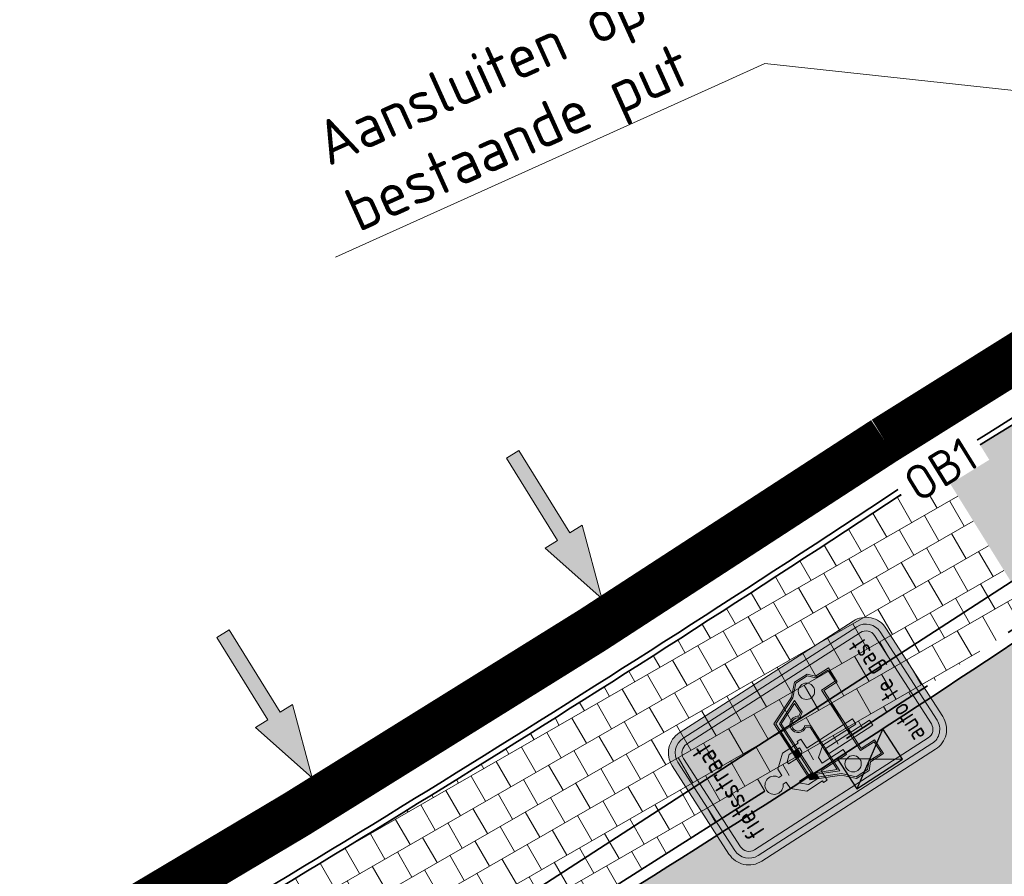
# Model space of a CAD drawing. Header units: metres. Extents: x 195696 to 514079, y 327475 to 328989.
# Tile 215 of 256: x 196147.96 to 196158.13, y 327743.54 to 327752.39. Entities that reach past the tile are written whole.
import ezdxf
from ezdxf import colors
from ezdxf.entities.mleader import LeaderData, LeaderLine
from ezdxf.enums import TextEntityAlignment as Align
from ezdxf.math import Vec2, Vec3

# ---------------------------------------------------------------- set-up
doc = ezdxf.new("R2010")
doc.units = ezdxf.units.M
doc.linetypes.add('CENTER2', pattern=[1.125, 0.75, -0.125, 0.125, -0.125])
doc.linetypes.add('VH-RIJWIELPADBAND', pattern=[20, 8, -2, 2, -2, 0, -2, 2, -2])
for name, color, linetype, lineweight in [('N-WE-KG-WERKGRENS-200-G', 14, 'CENTER2', 35), ('N-WE-RI-HWA_KOLK_STRAATKOLK-S-250', 150, 'Continuous', 25), ('N-WE-RI-T18', 7, 'Continuous', 18), ('N-WE-VH-GESLOTENVERHARDING-A-200', 252, 'Continuous', 18), ('N-WE-VH-KANTOPSLUITING_OPSLUITBAND-T18', 7, 'Continuous', 18), ('N-WE-VH-KANTOPSLUITING_OPSLUITBAND_60X200-G', 5, 'Continuous', 35), ('N-WE-VH-KANTOPSLUITING_RIJWIELPADBAND_40 120_250-G', 1, 'VH-RIJWIELPADBAND', 35), ('N-WE-VH-KANTOPSLUITING_VOORKANTBAND-G', 2, 'Continuous', 35), ('N-WE-VH-OPENVERHARDING_BETONSTRAATSTEEN_ROOD-A', 13, 'Continuous', 18), ('N-WE-VH-TEGEL-A', 252, 'Continuous', 18), ('N-WE-VW-VERKEERSTEKEN_BORD_L-S_VAR 1 en 2', 7, 'Continuous', 25), ('V-WE-RI-GWA_RIOOLLEIDING_BETON_300-G', 30, 'RI-GWA-V', 35), ('X-XX-AL-AANPIJLING_INRIT-S', 6, 'Continuous', 5)]:
    doc.layers.add(name, color=color, linetype=linetype, lineweight=lineweight)
doc.styles.add('NLCS-ISO-M200-T18', font='NLCS-ISO.ttf', dxfattribs={"height": 0.36})
doc.styles.add('NLCS-ISO-M250-T18', font='NLCS-ISO.ttf', dxfattribs={"height": 0.45})
doc.styles.add('NLCS-RVV-M200-T25', font='NLCS-RVV.ttf')
doc.linetypes.add('RI-GWA-V', pattern='A,3,[24,NLCS.SHX,S=1,R=0,X=0,Y=0],3,-3', length=9)
pattern_1 = [(87.99999999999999, (0, 0), (-0.3997563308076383, 0.01395979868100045), []), (148, (0, 0), (-0.2119677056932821, -0.3392192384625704), [])]

# ---------------------------------------------------------------- blocks, each defined once
blk = doc.blocks.new('INRIT')
at = {"layer": 'X-XX-AL-AANPIJLING_INRIT-S'}
blk.add_hatch(color=254, dxfattribs=at).paths.add_polyline_path([(-1.75, 0.07499999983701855), (-1.750000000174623, -0.07499999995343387), (-0.75, -0.07500000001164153), (-0.75, -0.2250000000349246), (0, 0), (-0.75, 0.2250000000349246), (-0.75, 0.07500000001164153)])
at = {"layer": 'X-XX-AL-AANPIJLING_INRIT-S', "flags": 128}
blk.add_lwpolyline([(-1.75, 0.07499999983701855), (-1.750000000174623, -0.07499999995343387), (-0.75, -0.07500000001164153), (-0.75, -0.2250000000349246), (0, 0), (-0.75, 0.2250000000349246), (-0.75, 0.07500000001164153)], close=True, dxfattribs=at)
blk = doc.blocks.new('N-SVW-VERKEERSTEKEN_BORD_L51-SO')
at = {"true_color": 0x007dc8}
h = blk.add_hatch(color=152, dxfattribs=at)
h.dxf.hatch_style = 1
h.paths.add_polyline_path([(-2.25, 3.050000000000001), (-2.25, -3.05, 0.4142135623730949), (-1.550000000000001, -3.749999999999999), (-2.296212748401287e-16, -3.75), (-2.173748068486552e-16, -3.55), (-1.550000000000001, -3.549999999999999, -0.414213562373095), (-2.05, -3.05), (-2.05, 3.050000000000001, -0.4142135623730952), (-1.55, 3.550000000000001), (1.10555322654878e-15, 3.550000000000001), (1.117799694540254e-15, 3.75), (-1.55, 3.75, 0.4142135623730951)])
at = {"true_color": 0xffffff}
h = blk.add_hatch(color=7, dxfattribs=at)
h.dxf.hatch_style = 1
h.paths.add_polyline_path([(-1.55, -3.349999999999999, -0.4142135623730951), (-1.85, -3.049999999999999), (-1.85, 3.05, -0.4142135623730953), (-1.55, 3.35), (8.157510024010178e-16, 3.35), (8.835086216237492e-16, 3.550000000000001), (-1.55, 3.550000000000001, 0.4142135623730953), (-2.05, 3.050000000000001), (-2.05, -3.05, 0.4142135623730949), (-1.550000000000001, -3.549999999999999), (-3.839082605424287e-16, -3.55), (-3.161506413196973e-16, -3.35)])
at = {"true_color": 0x007dc8}
h = blk.add_hatch(color=152, dxfattribs=at)
h.dxf.hatch_style = 1
h.paths.add_polyline_path([(1.550000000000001, 3.75), (1.117799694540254e-15, 3.75), (1.10555322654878e-15, 3.550000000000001), (1.550000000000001, 3.550000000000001, -0.414213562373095), (2.050000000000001, 3.050000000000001), (2.050000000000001, -3.05, -0.4142135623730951), (1.55, -3.55), (-2.173748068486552e-16, -3.55), (-2.296212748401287e-16, -3.75), (1.55, -3.75, 0.4142135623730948), (2.25, -3.05), (2.250000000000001, 3.050000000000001, 0.4142135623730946)])
at = {"true_color": 0xffffff}
h = blk.add_hatch(color=7, dxfattribs=at)
h.dxf.hatch_style = 1
h.paths.add_polyline_path([(-4.271729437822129e-16, -3.35), (-3.839082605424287e-16, -3.55), (1.55, -3.55, 0.4142135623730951), (2.050000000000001, -3.05), (2.050000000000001, 3.050000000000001, 0.414213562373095), (1.550000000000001, 3.550000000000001), (8.835086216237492e-16, 3.550000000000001), (8.157510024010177e-16, 3.349999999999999), (1.550000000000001, 3.35, -0.4142135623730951), (1.850000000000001, 3.05), (1.85, -3.05, -0.4142135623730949), (1.55, -3.35)])
at = {"true_color": 0x007dc8}
h = blk.add_hatch(color=152, dxfattribs=at)
h.dxf.hatch_style = 1
edge = h.paths.add_edge_path()
edge.add_line((-1.55, -3.349999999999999), (1.55, -3.35))
edge.add_arc((1.55, -3.05), 0.2999999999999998, 270.0000000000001, 360)
edge.add_line((1.85, -3.05), (1.850000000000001, 3.05))
edge.add_arc((1.55, 3.05), 0.3, 0, 89.99999999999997)
edge.add_line((1.550000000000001, 3.35), (-1.55, 3.35))
edge.add_arc((-1.55, 3.05), 0.2999999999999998, 90.00000000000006, 180)
edge.add_line((-1.85, 3.05), (-1.85, -3.05))
edge.add_arc((-1.55, -3.049999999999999), 0.2999999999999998, 180.0000000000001, 270)
at = {"true_color": 0xffffff}
h = blk.add_hatch(color=7, dxfattribs=at)
h.dxf.hatch_style = 1
h.paths.add_polyline_path([(0.1013947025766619, 0.8152086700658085), (-0.2187669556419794, 1.182522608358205), (-0.4445089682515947, 1.182522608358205), (-0.4445089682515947, 1.287187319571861, 4.360565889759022), (-0.6804072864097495, 1.287187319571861), (-0.6804072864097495, 1.182522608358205), (-0.9061492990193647, 1.182522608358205), (-1.226310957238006, 0.8152086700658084), (-1.226310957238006, 0.2623148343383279), (-1.280982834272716, 0.2623148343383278), (-1.280982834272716, 0.1310413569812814), (-0.9577049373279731, 0.1310413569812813), (-0.9577049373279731, -0.750093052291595), (-0.7772049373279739, -0.750093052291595), (-0.7772049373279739, -0.01146533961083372), (-0.5827807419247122, -0.01146533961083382), (-0.3477113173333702, -0.3147955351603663), (-0.3477113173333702, -1.469485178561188), (-0.1672113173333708, -1.469485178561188), (-0.1672113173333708, 0.1310413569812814), (0.1560665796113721, 0.1310413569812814), (0.1560665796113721, 0.2623148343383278), (0.1013947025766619, 0.2623148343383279)])
h.paths.add_polyline_path([(-0.8632749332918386, 0.3906735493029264), (-0.9550649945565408, 0.3052517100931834), (-1.088002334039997, 0.3052517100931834), (-1.088002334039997, 0.6690855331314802), (-0.9329087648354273, 0.8371986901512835), (-0.8632749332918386, 0.8371986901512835)], flags=16)
h.paths.add_polyline_path([(-0.2616413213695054, 0.8371986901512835), (-0.1920074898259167, 0.8371986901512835), (-0.03691392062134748, 0.6690855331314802), (-0.03691392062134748, 0.3052517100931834), (-0.1698512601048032, 0.3052517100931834), (-0.2616413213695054, 0.3906735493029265)], flags=16)
h = blk.add_hatch(color=7, dxfattribs=at)
h.dxf.hatch_style = 1
h.paths.add_polyline_path([(-0.8632749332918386, 0.5553491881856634), (-1.002957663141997, 0.5553491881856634), (-1.088002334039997, 0.3643745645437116), (-1.088002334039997, 0.3052517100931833), (-1.064933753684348, 0.3052517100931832), (-0.9736555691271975, 0.5102241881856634), (-0.8632749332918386, 0.5102241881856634)])
at = {"true_color": 0xff0000}
h = blk.add_hatch(color=1, dxfattribs=at)
h.dxf.hatch_style = 1
h.paths.add_polyline_path([(-0.8632749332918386, 0.5102241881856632), (-0.9736555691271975, 0.5102241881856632), (-1.064933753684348, 0.3052517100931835), (-0.9661395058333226, 0.3052517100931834), (-0.9150513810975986, 0.4199741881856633), (-0.8632749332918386, 0.4199741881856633)])
at = {"true_color": 0xffffff}
h = blk.add_hatch(color=7, dxfattribs=at)
h.dxf.hatch_style = 1
h.paths.add_polyline_path([(-0.8632749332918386, 0.4199741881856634), (-0.9150513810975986, 0.4199741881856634), (-0.9661395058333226, 0.3052517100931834), (-0.9550649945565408, 0.3052517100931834), (-0.8896207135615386, 0.3661555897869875), (-0.885749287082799, 0.3748491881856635), (-0.880279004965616, 0.3748491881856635), (-0.8632749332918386, 0.3906735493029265)], flags=17)
h = blk.add_hatch(color=7, dxfattribs=at)
h.dxf.hatch_style = 1
h.paths.add_polyline_path([(-0.03691392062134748, 0.5553491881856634), (-0.2616413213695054, 0.5553491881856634), (-0.2616413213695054, 0.5102241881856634), (-0.03691392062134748, 0.5102241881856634)])
at = {"true_color": 0xff0000}
h = blk.add_hatch(color=1, dxfattribs=at)
h.dxf.hatch_style = 1
h.paths.add_polyline_path([(-0.03691392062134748, 0.5102241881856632), (-0.2616413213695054, 0.5102241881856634), (-0.2616413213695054, 0.4199741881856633), (-0.03691392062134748, 0.4199741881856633)])
at = {"true_color": 0xffffff}
h = blk.add_hatch(color=7, dxfattribs=at)
h.dxf.hatch_style = 1
h.paths.add_polyline_path([(-0.03691392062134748, 0.4199741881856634), (-0.2616413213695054, 0.4199741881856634), (-0.2616413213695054, 0.3906735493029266), (-0.2446372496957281, 0.3748491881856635), (-0.03691392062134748, 0.3748491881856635)])
h = blk.add_hatch(color=7, dxfattribs=at)
h.dxf.hatch_style = 1
h.paths.add_polyline_path([(0.9642373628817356, 0.5553491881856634), (0.1013947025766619, 0.5553491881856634), (0.1013947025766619, 0.5102241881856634), (0.9349352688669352, 0.5102241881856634), (1.308466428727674, -0.3285699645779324), (1.625712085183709, -0.6354458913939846), (1.625712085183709, -1.039499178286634), (1.436388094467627, -1.213395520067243), (1.436388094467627, -1.643021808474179), (1.042389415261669, -1.643021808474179), (1.042389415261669, -1.167364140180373), (-0.1672113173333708, -1.167364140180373), (-0.1672113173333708, -1.212489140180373), (0.9972644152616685, -1.212489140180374), (0.9972644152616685, -1.688146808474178), (1.481513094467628, -1.688146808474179), (1.481513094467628, -1.233219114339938), (1.670837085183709, -1.059322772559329), (1.670837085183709, -0.6163138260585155), (1.346129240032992, -0.3022196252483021)])
at = {"true_color": 0xff0000}
h = blk.add_hatch(color=1, dxfattribs=at)
h.dxf.hatch_style = 1
h.paths.add_polyline_path([(1.308466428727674, -0.3285699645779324), (0.9349352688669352, 0.5102241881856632), (0.1013947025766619, 0.5102241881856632), (0.1013947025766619, 0.4199741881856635), (0.8763310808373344, 0.4199741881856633), (1.209672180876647, -0.3285699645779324), (0.8018967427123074, -0.3285699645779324), (0.6995594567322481, -0.1802466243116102, 2.516073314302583), (0.4283655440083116, -0.1802466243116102), (0.3260282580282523, -0.3285699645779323), (-0.1672113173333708, -0.3285699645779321), (-0.1672113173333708, -1.167364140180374), (1.042389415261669, -1.167364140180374), (1.042389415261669, -1.643021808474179), (1.436388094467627, -1.643021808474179), (1.436388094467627, -1.213395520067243), (1.625712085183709, -1.039499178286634), (1.625712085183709, -0.6354458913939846)])
h.paths.add_polyline_path([(1.494422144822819, -0.771891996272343, -1), (1.012126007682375, -0.771891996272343, -1)], flags=16)
at = {"true_color": 0xffffff}
h = blk.add_hatch(color=7, dxfattribs=at)
h.dxf.hatch_style = 1
h.paths.add_polyline_path([(0.8763310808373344, 0.4199741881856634), (0.1013947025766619, 0.4199741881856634), (0.1013947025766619, 0.3748491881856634), (0.8470289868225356, 0.3748491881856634), (1.140180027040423, -0.2834449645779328), (0.8255858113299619, -0.2834449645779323), (0.7568555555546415, -0.1838302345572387, 2.021226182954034), (0.3710694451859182, -0.1838302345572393), (0.3023391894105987, -0.2834449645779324), (-0.1672113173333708, -0.2834449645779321), (-0.1672113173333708, -0.3285699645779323), (0.3260282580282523, -0.3285699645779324), (0.4283655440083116, -0.1802466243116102, -2.516073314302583), (0.6995594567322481, -0.1802466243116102), (0.8018967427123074, -0.3285699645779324), (1.209672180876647, -0.3285699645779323)])
h = blk.add_hatch(color=7, dxfattribs=at)
h.dxf.hatch_style = 1
h.paths.add_polyline_path([(-1.142512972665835, 0.1310413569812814), (-1.191910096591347, 0.1310413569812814), (-1.384849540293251, -0.3022196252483), (-1.709557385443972, -0.6163138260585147), (-1.709557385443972, -1.05932277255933), (-1.520233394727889, -1.23321911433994), (-1.520233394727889, -1.688146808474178), (-1.035984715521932, -1.688146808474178), (-1.035984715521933, -1.212489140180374), (-0.6527081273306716, -1.212489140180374), (-0.6527081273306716, -1.167364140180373), (-1.081109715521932, -1.167364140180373), (-1.081109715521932, -1.643021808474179), (-1.47510839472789, -1.643021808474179), (-1.47510839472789, -1.213395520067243), (-1.664432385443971, -1.039499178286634), (-1.664432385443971, -0.6354458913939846), (-1.347186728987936, -0.3285699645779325)])
at = {"true_color": 0xff0000}
h = blk.add_hatch(color=1, dxfattribs=at)
h.dxf.hatch_style = 1
h.paths.add_polyline_path([(-0.6527081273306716, -0.328569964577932), (-0.777204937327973, -0.328569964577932), (-0.777204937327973, -0.750093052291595), (-0.9577049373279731, -0.750093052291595), (-0.9577049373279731, -0.3285699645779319), (-1.248392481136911, -0.3285699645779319), (-1.043718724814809, 0.1310413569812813), (-1.142512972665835, 0.1310413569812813), (-1.347186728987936, -0.3285699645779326), (-1.664432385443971, -0.6354458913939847), (-1.664432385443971, -1.039499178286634), (-1.47510839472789, -1.213395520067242), (-1.47510839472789, -1.643021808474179), (-1.081109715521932, -1.643021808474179), (-1.081109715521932, -1.167364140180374), (-0.6527081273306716, -1.167364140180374)])
h.paths.add_polyline_path([(-1.533142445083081, -0.771891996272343, -1), (-1.050846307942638, -0.771891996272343, -1)], flags=16)
at = {"true_color": 0xffffff}
h = blk.add_hatch(color=7, dxfattribs=at)
h.dxf.hatch_style = 1
h.paths.add_polyline_path([(-0.9577049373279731, -0.2834449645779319), (-1.178900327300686, -0.2834449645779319), (-0.994321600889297, 0.1310413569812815), (-1.043718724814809, 0.1310413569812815), (-1.248392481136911, -0.3285699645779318), (-0.9577049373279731, -0.3285699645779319)])
h = blk.add_hatch(color=7, dxfattribs=at)
h.dxf.hatch_style = 1
h.paths.add_polyline_path([(-0.3720068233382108, -0.2834449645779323), (-0.777204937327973, -0.2834449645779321), (-0.777204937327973, -0.3285699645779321), (-0.6527081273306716, -0.3285699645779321), (-0.6527081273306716, -0.3133503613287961), (-0.4722081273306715, -0.3133503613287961), (-0.4722081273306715, -0.3285699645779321), (-0.3477113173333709, -0.3285699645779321), (-0.3477113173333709, -0.3147955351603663)])
h = blk.add_hatch(color=7, dxfattribs=at)
h.dxf.hatch_style = 1
h.paths.add_polyline_path([(-1.533142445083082, -0.771891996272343, 1), (-1.050846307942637, -0.771891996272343, 1)])
h = blk.add_hatch(color=7, dxfattribs=at)
h.dxf.hatch_style = 1
h.paths.add_polyline_path([(-0.4722081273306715, -1.875757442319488), (-0.6527081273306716, -1.875757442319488), (-0.6527081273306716, -0.3133503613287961), (-0.4722081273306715, -0.3133503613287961)])
at = {"true_color": 0xff0000}
h = blk.add_hatch(color=1, dxfattribs=at)
h.dxf.hatch_style = 1
h.paths.add_polyline_path([(-0.3477113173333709, -0.3285699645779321), (-0.4722081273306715, -0.328569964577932), (-0.4722081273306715, -1.167364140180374), (-0.3477113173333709, -1.167364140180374)])
at = {"true_color": 0xffffff}
h = blk.add_hatch(color=7, dxfattribs=at)
h.dxf.hatch_style = 1
h.paths.add_polyline_path([(1.012126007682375, -0.771891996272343, 1), (1.494422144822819, -0.771891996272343, 1)])
h = blk.add_hatch(color=7, dxfattribs=at)
h.dxf.hatch_style = 1
h.paths.add_polyline_path([(-0.3477113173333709, -1.167364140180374), (-0.4722081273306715, -1.167364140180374), (-0.4722081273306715, -1.212489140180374), (-0.3477113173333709, -1.212489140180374)])
at = {"color": 152, "lineweight": 0, "true_color": 0x007dc8}
blk.add_lwpolyline([(-1.550000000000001, -3.75), (1.55, -3.75, 0.4142135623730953), (2.250000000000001, -3.050000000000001), (2.250000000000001, 3.05, 0.4142135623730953), (1.550000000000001, 3.75), (-1.549999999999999, 3.75, 0.4142135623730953), (-2.25, 3.050000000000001), (-2.25, -3.05, 0.4142135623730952)], format="xyb", close=True, dxfattribs=at)
at = {"color": 7, "lineweight": 0, "true_color": 0xffffff}
for points in [[(-1.55, -3.549999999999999), (1.55, -3.55, 0.414213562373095), (2.050000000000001, -3.05), (2.050000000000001, 3.05, 0.414213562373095), (1.550000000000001, 3.55), (-1.55, 3.55, 0.414213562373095), (-2.05, 3.05), (-2.05, -3.05, 0.414213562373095)], [(-1.55, -3.349999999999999), (1.55, -3.35, 0.4142135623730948), (1.85, -3.05), (1.850000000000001, 3.05, 0.4142135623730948), (1.550000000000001, 3.35), (-1.55, 3.35, 0.4142135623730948), (-1.85, 3.05), (-1.85, -3.05, 0.4142135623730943)], [(-0.4445089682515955, 1.287187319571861, 4.360565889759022), (-0.6804072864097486, 1.287187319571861), (-0.6804072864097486, 1.182522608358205), (-0.9061492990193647, 1.182522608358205), (-1.226310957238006, 0.8152086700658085), (-1.226310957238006, 0.2623148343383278), (-1.280982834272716, 0.2623148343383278), (-1.280982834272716, 0.1310413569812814), (-0.9577049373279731, 0.1310413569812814), (-0.9577049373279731, -0.750093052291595), (-0.777204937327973, -0.750093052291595), (-0.777204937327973, -0.01146533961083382), (-0.5827807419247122, -0.01146533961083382), (-0.3477113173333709, -0.3147955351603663), (-0.3477113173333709, -1.469485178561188), (-0.1672113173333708, -1.469485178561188), (-0.1672113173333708, 0.1310413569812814), (0.1560665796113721, 0.1310413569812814), (0.1560665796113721, 0.2623148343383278), (0.1013947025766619, 0.2623148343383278), (0.1013947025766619, 0.8152086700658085), (-0.2187669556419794, 1.182522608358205), (-0.4445089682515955, 1.182522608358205)], [(0.4283655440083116, -0.1802466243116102), (0.3260282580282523, -0.3285699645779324), (-1.248392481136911, -0.3285699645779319), (-0.9150513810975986, 0.4199741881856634), (0.8763310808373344, 0.4199741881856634), (1.209672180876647, -0.3285699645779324), (0.8018967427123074, -0.3285699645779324), (0.6995594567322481, -0.1802466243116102, 2.516073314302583)], [(0.3710694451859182, -0.1838302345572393), (0.3023391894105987, -0.2834449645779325), (-1.178900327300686, -0.2834449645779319), (-0.885749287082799, 0.3748491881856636), (0.8470289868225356, 0.3748491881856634), (1.140180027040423, -0.2834449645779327), (0.8255858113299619, -0.2834449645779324), (0.7568555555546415, -0.1838302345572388, 2.021226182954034)]]:
    blk.add_lwpolyline(points, format="xyb", close=True, dxfattribs=at)
for points in [[(-1.088002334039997, 0.3052517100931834), (-0.9550649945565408, 0.3052517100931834), (-0.8632749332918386, 0.3906735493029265), (-0.8632749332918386, 0.8371986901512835), (-0.9329087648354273, 0.8371986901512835), (-1.088002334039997, 0.6690855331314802)], [(-0.03691392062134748, 0.3052517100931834), (-0.1698512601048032, 0.3052517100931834), (-0.2616413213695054, 0.3906735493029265), (-0.2616413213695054, 0.8371986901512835), (-0.1920074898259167, 0.8371986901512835), (-0.03691392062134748, 0.6690855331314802)], [(-1.002957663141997, 0.5553491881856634), (0.9642373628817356, 0.5553491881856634), (1.346129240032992, -0.3022196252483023), (1.670837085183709, -0.6163138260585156), (1.670837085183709, -1.059322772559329), (1.481513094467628, -1.233219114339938), (1.481513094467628, -1.688146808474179), (0.9972644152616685, -1.688146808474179), (0.9972644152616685, -1.212489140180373), (-1.035984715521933, -1.212489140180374), (-1.035984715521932, -1.688146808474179), (-1.520233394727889, -1.688146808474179), (-1.520233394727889, -1.233219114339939), (-1.709557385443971, -1.05932277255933), (-1.709557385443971, -0.6163138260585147), (-1.384849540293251, -0.3022196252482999)], [(-0.9736555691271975, 0.5102241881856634), (0.9349352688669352, 0.5102241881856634), (1.308466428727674, -0.3285699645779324), (1.625712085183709, -0.6354458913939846), (1.625712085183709, -1.039499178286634), (1.436388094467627, -1.213395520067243), (1.436388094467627, -1.643021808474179), (1.042389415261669, -1.643021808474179), (1.042389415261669, -1.167364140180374), (-1.081109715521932, -1.167364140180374), (-1.081109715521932, -1.643021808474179), (-1.47510839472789, -1.643021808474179), (-1.47510839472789, -1.213395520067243), (-1.664432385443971, -1.039499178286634), (-1.664432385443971, -0.6354458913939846), (-1.347186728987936, -0.3285699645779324)], [(-0.4722081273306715, -1.875757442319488), (-0.6527081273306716, -1.875757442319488), (-0.6527081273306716, -0.3133503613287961), (-0.4722081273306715, -0.3133503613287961)]]:
    blk.add_lwpolyline(points, close=True, dxfattribs=at)
for centre in [(-1.291994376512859, -0.771891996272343), (1.253274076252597, -0.771891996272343)]:
    blk.add_circle(centre, 0.2411480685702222, dxfattribs=at)
at = {"color": 7, "true_color": 0xffffff, "style": 'NLCS-RVV-M200-T25', "width": 0.85}
for s, height, p in [('fietsstraat', 0.6, (0, 2.773488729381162)), ('auto te gast', 0.55, (0, -2.772614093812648))]:
    blk.add_text(s, height=height, dxfattribs=at).set_placement(p, align=Align.MIDDLE_CENTER)
blk = doc.blocks.new('SRI-KOLK_STRAAT-SO')
h = blk.add_hatch(color=256)
h.dxf.hatch_style = 1
h.paths.add_polyline_path([(-1.125, 1.5), (-1.125, -1.110223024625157e-16), (1.110223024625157e-16, 0.7499999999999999)])
h.paths.add_polyline_path([(1.125, 1.5), (1.110223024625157e-16, 0.7499999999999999), (1.125, -1.110223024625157e-16)])
for p, q in [((-1.125, 0), (1.125, 1.5)), ((1.125, 0), (-1.125, 1.5))]:
    blk.add_line(p, q)
blk.add_lwpolyline([(-1.125, 0), (1.125, 0), (1.125, 1.5), (-1.125, 1.5)], close=True)
blk = doc.blocks.new('OB1')
at = {"layer": 'N-WE-VH-KANTOPSLUITING_OPSLUITBAND-T18', "insert": (0, 0), "char_height": 0.36, "attachment_point": 5, "style": 'NLCS-ISO-M200-T18', "bg_fill": 3, "box_fill_scale": 1, "bg_fill_color": 256, "bg_fill_transparency": 0}
blk.add_mtext_dynamic_manual_height_columns('OB1', width=0.9622396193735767, gutter_width=12.5, heights=[0], dxfattribs=at)

msp = doc.modelspace()

# ---------------------------------------------------------------- hatches: boundary and pattern name
at = {"layer": 'N-WE-VH-GESLOTENVERHARDING-A-200', "lineweight": 0}
h = msp.add_hatch(dxfattribs=at)
h.set_pattern_fill('AVH-GESLOTEN-SOD', color=256, scale=0.2, angle=28, pattern_type=2)
h.set_pattern_definition(pattern_1)
edge = h.paths.add_edge_path()
edge.add_arc((196002.8392108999, 327994.4170410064), 300.3105728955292, 298.0902589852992, 298.1829516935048)
edge.add_arc((196098.9785311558, 327814.9897912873), 96.7499999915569, 298.1829517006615, 308.3814825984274)
edge.add_line((196159.0500707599, 327739.1480308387), (196167.2475241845, 327745.9249292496))
edge.add_arc((196165.3159395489, 327748.2203553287), 3.00000001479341, 310.0803713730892, 312.7597743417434)
edge.add_line((196167.35271758, 327746.0177352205), (196174.2066933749, 327752.3556539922))
edge.add_line((196174.2066933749, 327752.3556539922), (196176.3798590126, 327749.3575136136))
edge.add_arc((196240.5988028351, 327669.8875864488), 102.1740772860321, 128.9413703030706, 131.8372612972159)
edge.add_line((196172.4469423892, 327746.0116035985), (196162.8488733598, 327738.0444900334))
edge.add_arc((196098.9785311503, 327814.9897912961), 100.0000000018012, 298.1829516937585, 309.69520475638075, ccw=False)
edge.add_arc((196002.8392252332, 327994.417014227), 303.5605425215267, 296.6494245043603, 298.18295169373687, ccw=False)
edge.add_line((196138.9953072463, 327723.1044190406), (196125.4960893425, 327716.5077378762))
edge.add_arc((196125.7156155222, 327716.0585071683), 0.4999999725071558, 116.0434350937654, 122.373698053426)
edge.add_arc((196147.9496387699, 327669.1892882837), 52.37189080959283, 115.4455440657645, 121.0030107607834)
edge.add_arc((196121.0918731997, 327713.8589807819), 0.2500195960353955, 118.1906929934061, 229.250672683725)
edge.add_arc((196102.9812874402, 327692.8335136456), 27.49999995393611, 49.25964687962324, 58.29503817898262)
edge.add_arc((196117.5651768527, 327716.4424932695), 0.2502027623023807, 238.321955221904, 298.4773294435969)
edge.add_arc((196242.7567194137, 327480.3965558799), 266.9400155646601, 116.81138615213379, 117.9396073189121, ccw=False)
edge.add_arc((196122.1347975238, 327719.0898090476), 0.4999999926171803, 295.7619758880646, 302.1511996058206)
edge.add_arc((196122.1347102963, 327719.0897542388), 0.5000000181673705, 297.91533745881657, 302.16300455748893, ccw=False)
edge.add_arc((196242.7567191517, 327480.3965564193), 266.9400149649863, 114.75962567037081, 116.8073749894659, ccw=False)
edge.add_arc((196129.8040447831, 327725.5663163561), 3.000000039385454, 292.6419377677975, 296.8302535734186)
edge.add_line((196131.1580911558, 327722.889273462), (196136.2742470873, 327725.3788814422))
edge.add_arc((196002.8389643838, 327994.417530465), 300.3111209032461, 296.3800634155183, 298.0902565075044)
h = msp.add_hatch(dxfattribs=at)
h.set_pattern_fill('AVH-GESLOTEN-SOD', color=256, scale=0.2, angle=28, pattern_type=2)
h.set_pattern_definition(pattern_1)
h.paths.add_polyline_path([(196157.962, 327732.862, 0.00351585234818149), (196160.987, 327735.539), (196166.343, 327740.519), (196169.856, 327743.692), (196171.771, 327745.401, -0.001006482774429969), (196172.07556866, 327745.677483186), (196170.4482898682, 327744.2875916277), (196162.8808085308, 327738.0060173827, -0.05027397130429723), (196146.2309968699, 327726.8013170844, -0.006691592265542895), (196139.0174974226, 327723.0596120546), (196131.0515779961, 327719.1668953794), (196130.1345730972, 327718.7648978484, -0.08442666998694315), (196133.3878517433, 327719.5772398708, 0.09818586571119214), (196137.1347885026, 327720.6222520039), (196143.713, 327723.945), (196147.575, 327725.978), (196151.251, 327727.988, 0.03928629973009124)])
at = {"layer": 'N-WE-VH-OPENVERHARDING_BETONSTRAATSTEEN_ROOD-A', "lineweight": 0}
h = msp.add_hatch(dxfattribs=at)
h.set_pattern_fill('AVH-BSS_KEIFORMAAT_KEPER', color=256, scale=2, angle=27.04, pattern_type=2)
h.set_pattern_definition([(27.04000000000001, (196090.4172369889, 327711.2307072), (0.09157615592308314, 0.2825133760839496), [0.63, -0.21]), (297.04, (196090.2262997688, 327711.604796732), (0.09157615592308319, 0.2825133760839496), [0.63, -0.21])])
edge = h.paths.add_edge_path()
edge.add_arc((196129.5578064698, 327723.2988013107), 6.000000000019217, 116.0434352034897, 186.775137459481)
edge.add_line((196123.5997057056, 327722.5909628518), (196128.1641339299, 327724.858349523))
edge.add_line((196128.1641339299, 327724.858349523), (196129.3431462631, 327725.4344990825))
edge.add_line((196129.3431462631, 327725.4344990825), (196135.169114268, 327728.2836619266))
edge.add_line((196135.169114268, 327728.2836619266), (196140.477528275, 327730.9901562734))
edge.add_line((196140.477528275, 327730.9901562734), (196145.7303849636, 327733.8023615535))
edge.add_line((196145.7303849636, 327733.8023615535), (196151.3672299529, 327736.976572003))
edge.add_arc((196055.3583026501, 327900.946979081), 190.0105484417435, 300.3500800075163, 303.0306060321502)
edge.add_arc((196148.3731287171, 327756.6093568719), 18.31286083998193, 305.2050558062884, 323.2766809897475)
edge.add_line((196163.0514790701, 327745.6591558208), (196160.4651052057, 327746.2447989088))
edge.add_arc((196159.7717494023, 327742.5224918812), 3.786332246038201, 79.44841532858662, 111.7730900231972)
edge.add_arc((196008.9082184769, 327988.115945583), 284.4985057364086, 301.6584053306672, 301.6912803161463, ccw=False)
edge.add_arc((196055.4662570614, 327900.7983783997), 185.8417143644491, 300.20861194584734, 303.56997308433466, ccw=False)
edge.add_arc((196002.8123851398, 327994.4706759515), 293.2905422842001, 296.38406730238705, 299.89061746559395, ccw=False)
edge.add_line((196133.1466207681, 327731.7306348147), (196126.9234921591, 327728.6895700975))
edge = h.paths.add_edge_path()
edge.add_line((196092.0888065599, 327707.6849695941), (196098.6010209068, 327710.7550273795))
edge.add_line((196098.6010209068, 327710.7550273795), (196103.7600966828, 327713.1871741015))
edge.add_line((196103.7600966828, 327713.1871741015), (196110.664544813, 327716.4768463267))
edge.add_arc((196110.8796096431, 327716.0254627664), 0.4999999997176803, 71.19305172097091, 115.475789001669, ccw=False)
edge.add_arc((196102.98128756, 327692.8335135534), 25.00000000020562, 70.16330769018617, 71.19305173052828, ccw=False)
edge.add_arc((196110.833448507, 327715.3840384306), 1.154073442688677, 25.978416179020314, 56.8343648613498, ccw=False)
edge.add_arc((196110.8334421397, 327715.384051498), 1.154073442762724, 25.97769450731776, 84.75755282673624)
edge.add_line((196110.9388902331, 327716.5332974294), (196122.351489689, 327721.9709096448))
edge.add_line((196122.351489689, 327721.9709096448), (196123.4099120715, 327722.496682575))
edge.add_arc((196129.5578064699, 327723.2988013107), 6.200000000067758, 130.6359857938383, 187.433419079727, ccw=False)
edge.add_line((196125.5200504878, 327728.0037483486), (196124.0405113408, 327727.2807399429))
edge.add_line((196124.0405113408, 327727.2807399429), (196102.0469885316, 327716.8017733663))
edge.add_line((196102.0469885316, 327716.8017733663), (196090.3710454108, 327711.2973752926))
edge.add_line((196090.3710454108, 327711.2973752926), (196092.0888065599, 327707.6849695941))
at = {"layer": 'N-WE-VH-TEGEL-A', "lineweight": 0}
h = msp.add_hatch(dxfattribs=at)
h.set_pattern_fill('AVH-TEGEL_300X300_HALFST', color=256, angle=26, pattern_type=2)
h.set_pattern_definition([(26, (196084.9175331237, 327710.849203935), (0.2038825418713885, 0.2663304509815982), [0.3, -0.3]), (116, (196084.9175331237, 327710.849203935), (-0.2696382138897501, -0.1315113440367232), [])])
h.paths.add_polyline_path([(196097.7486920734, 327714.9080907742), (196096.9811346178, 327716.536235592), (196087.8185852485, 327712.216728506), (196084.9175331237, 327710.8492039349), (196085.6850352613, 327709.2210330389), (196088.5861427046, 327710.588583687)])
h.paths.add_polyline_path([(196120.3590985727, 327725.6596299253), (196119.5848651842, 327727.284610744), (196111.4506282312, 327723.408997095), (196112.2248616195, 327721.7840162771)])
edge = h.paths.add_edge_path()
edge.add_line((196147.9698064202, 327741.832365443), (196148.8665455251, 327740.2716415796))
edge.add_arc((196002.8123846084, 327994.4706756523), 293.1705422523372, 296.3841371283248, 299.88021715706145, ccw=False)
edge.add_line((196133.0936139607, 327731.8382935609), (196131.3596919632, 327730.9909755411))
edge.add_line((196131.3596919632, 327730.9909755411), (196130.5693976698, 327732.6082061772))
edge.add_line((196130.5693976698, 327732.6082061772), (196132.2985039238, 327733.453170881))
edge.add_arc((196002.8123845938, 327994.4706756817), 291.3705422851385, 296.3851878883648, 299.8802171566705)
edge = h.paths.add_edge_path()
edge.add_line((196158.4262673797, 327746.212626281), (196157.4757233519, 327747.7447567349))
edge.add_arc((196008.9084809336, 327988.1156118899), 282.5780839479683, 301.7191791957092, 303.9467642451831)
edge.add_line((196166.7064045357, 327753.7010457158), (196170.6535751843, 327756.4069573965))
edge.add_line((196170.6535751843, 327756.4069573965), (196170.693506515, 327756.4359011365))
edge.add_line((196170.693506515, 327756.4359011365), (196171.7281170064, 327754.9266929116))
edge.add_arc((196031.6549995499, 327951.5240416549), 241.3938602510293, 305.44610137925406, 305.46939015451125, ccw=False)
edge.add_arc((195987.8353604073, 328021.1788730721), 323.5856832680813, 301.8157425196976, 304.6143552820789, ccw=False)
h = msp.add_hatch(dxfattribs=at)
h.set_pattern_fill('AVH-TEGEL_300X300_HALFST', color=256, angle=-60.11978283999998, pattern_type=2)
h.set_pattern_definition([(299.88021716, (196147.9399151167, 327741.8843895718), (0.2795168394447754, -0.1853923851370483), [0.3, -0.3]), (29.88021716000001, (196147.9399151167, 327741.8843895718), (-0.149456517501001, 0.2601206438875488), [])])
h.paths.add_polyline_path([(196158.0525850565, 327745.9804192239, -0.01741732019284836), (196158.2425477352, 327746.0969826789, 6.413056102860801e-05), (196158.2842746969, 327746.1245838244, 0.0001290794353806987), (196158.4262673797, 327746.212626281), (196157.4757233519, 327747.7447567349, -0.0002935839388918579), (196157.1933448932, 327747.5704546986, -0.01470401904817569), (196148.0110453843, 327741.8560644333, -4.081021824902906e-05), (196147.9698064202, 327741.8323654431), (196148.8665455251, 327740.2716415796, 4.510215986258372e-05), (196148.9124028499, 327740.2979951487, 0.006914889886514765), (196153.5341594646, 327743.0795092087, 0.00722825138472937)])

# ---------------------------------------------------------------- linework, layer by layer
at = {"layer": 'N-WE-KG-WERKGRENS-200-G', "ltscale": 20, "const_width": 0.5, "flags": 128}
msp.add_lwpolyline([(195828.5449324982, 327534.879240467, 0.003022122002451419), (195829.93590122, 327535.771814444, 0.01445730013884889), (195849.9203571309, 327549.7795194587), (195856.8154032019, 327554.916298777, 0.003168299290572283), (195864.1639217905, 327560.5850023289, 0.004116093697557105), (195873.665133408, 327568.1354444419), (195875.2468758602, 327569.7402853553, -0.04590442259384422), (195893.6684553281, 327584.1758765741, -0.003920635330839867), (195895.415665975, 327585.2829132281), (195899.6903654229, 327587.1140162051), (195908.6549476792, 327591.1456296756), (195913.7783480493, 327593.5262803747), (195911.7519175, 327599.815644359, 0.01672595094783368), (195914.3030782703, 327602.3834741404, -0.05873833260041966), (195918.1914157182, 327605.6903519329, -0.0149636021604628), (195933.7835255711, 327615.4114837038, -0.02290013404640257), (195960.6453597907, 327629.6436936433), (195962.2695904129, 327626.1022357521), (195964.6556142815, 327627.196545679), (195963.0164419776, 327630.7705827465), (195985.3556549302, 327641.6865604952), (195986.2883373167, 327639.6407298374), (195991.3787427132, 327641.9896044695), (195991.2167854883, 327642.3405929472), (196016.8331699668, 327654.1033951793), (196043.3648561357, 327666.2187952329), (196062.7450758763, 327674.9827924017, -0.2249660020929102), (196073.449816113, 327674.7914675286, -0.1421209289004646), (196089.6624870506, 327659.9048043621), (196098.6602686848, 327645.085066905), (196102.7039221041, 327638.3856411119), (196105.2942913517, 327634.0936276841), (196104.5483598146, 327630.4830016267), (196106.5069983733, 327630.0783598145), (196106.8157439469, 327631.572819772), (196109.5556329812, 327627.0332549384), (196106.9175713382, 327623.6433724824), (196107.2726273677, 327621.2378997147), (196108.1724373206, 327618.762568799), (196115.3588616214, 327620.4646843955), (196117.1091711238, 327616.5289866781), (196119.7797565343, 327617.7166670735), (196121.91969184, 327613.0267845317, -0.00392140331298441), (196122.0892688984, 327612.647286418), (196123.750845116, 327608.8491332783), (196134.2791748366, 327613.0028017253), (196129.7162030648, 327622.9043765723), (196131.4787331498, 327623.7577356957), (196131.9220392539, 327622.8057424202), (196136.5309742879, 327625.0444784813), (196135.9782779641, 327626.2430509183, 0.0008442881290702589), (196135.4677727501, 327627.3242460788, 0.00200703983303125), (196134.3940288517, 327629.5648853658, 0.01591494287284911), (196124.8497653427, 327647.7894020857), (196123.6001729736, 327650.0628411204), (196120.6893621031, 327655.3570407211, -0.0299467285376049), (196119.8876454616, 327657.1722740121, -0.03392687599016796), (196119.2473421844, 327659.3243675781, -0.079656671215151), (196118.7071710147, 327669.5938870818, -0.05596398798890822), (196120.895766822, 327679.4810814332, -0.02465094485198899), (196122.3280872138, 327683.3089118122, -0.06398449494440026), (196127.6991712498, 327692.3564989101, -0.0612915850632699), (196136.293138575, 327701.4290951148, -0.002153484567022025), (196137.0448438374, 327702.0496886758), (196134.1238128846, 327705.3584450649), (196130.8403230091, 327710.2730661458), (196128.7795578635, 327714.2167266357), (196130.2824716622, 327714.9511575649), (196136.9835533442, 327718.6725045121), (196150.0915809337, 327725.9518544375), (196156.6698113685, 327729.6049777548, 0.02051814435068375), (196159.759876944, 327731.9555349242, 0.01138610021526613), (196162.7602591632, 327734.61370686), (196165.2195120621, 327736.8760195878), (196167.7078296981, 327739.1642312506), (196170.8379913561, 327742.0864486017), (196172.2114536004, 327743.3378795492), (196172.7900103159, 327745.3866384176), (196177.2139084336, 327749.0588039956), (196171.1339694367, 327757.446802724), (196170.3308734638, 327756.8646883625), (196166.3917223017, 327754.1642742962, -0.0100198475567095), (196156.8914572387, 327748.0422097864, -0.01471472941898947), (196147.7306214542, 327742.3407961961, -0.01528916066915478), (196132.0511333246, 327733.9555756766), (196122.9626991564, 327729.5143181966), (196100.9848614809, 327719.042824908), (196087.5797895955, 327712.7232624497), (196081.7786652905, 327709.9886752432, -0.2480229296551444), (196065.9737873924, 327710.7727387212, -0.0712461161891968), (196063.1016454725, 327712.8429666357), (196060.8679620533, 327714.9103437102), (196050.3103998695, 327724.2971762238), (196044.9293871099, 327729.4094879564), (196037.4614946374, 327736.5039462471), (196032.9629942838, 327731.7832916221), (196022.0346868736, 327741.8797633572), (196018.5616055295, 327737.8270700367), (196029.6593570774, 327728.3165073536), (196024.2891402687, 327722.6810873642), (196034.8576936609, 327713.3451998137), (196036.6471843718, 327711.7636285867), (196037.5375465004, 327710.9511731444), (196040.1934819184, 327706.0842392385), (196041.8161890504, 327702.9959890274), (196042.3214468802, 327700.6229266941), (196041.2663362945, 327695.3568707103), (196023.709869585, 327687.1903512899), (196023.4951042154, 327687.5758275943), (195979.9437075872, 327667.9113284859), (195976.7737302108, 327674.8803333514), (195975.8441556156, 327679.2544665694), (195926.1986886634, 327656.7524510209), (195882.7902105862, 327637.089170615), (195881.879234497, 327639.009765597), (195874.9585656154, 327635.9455117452), (195875.384539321, 327634.9207798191, -0.04918109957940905), (195875.5385754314, 327634.4258961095, -0.2318256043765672), (195874.9557544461, 327632.1454860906, -0.07746400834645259), (195874.3361499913, 327631.6101987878), (195873.9705564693, 327631.4274020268), (195873.5946628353, 327631.2433504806), (195871.5802376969, 327630.3158382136), (195870.8957485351, 327630.0005341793), (195869.0103416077, 327629.1436501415), (195872.6494445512, 327620.8904526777), (195873.4676874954, 327621.2196042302, -0.07566582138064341), (195875.1650564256, 327621.7493192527), (195875.3232605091, 327621.7713942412), (195875.4866921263, 327621.7896601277, -0.08613164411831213), (195877.2482289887, 327621.6983242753, -0.01963332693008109), (195877.6368416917, 327621.5943180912, -0.1395863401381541), (195880.0341996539, 327620.0301874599, -0.05548109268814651), (195880.685988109, 327619.0919567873), (195880.8395418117, 327618.7565879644), (195880.9070976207, 327618.608889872), (195878.4306356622, 327617.5280064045), (195879.5647862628, 327616.8923987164), (195882.3475669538, 327610.7493257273), (195879.8452018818, 327608.734657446, 0.1964746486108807), (195876.1627006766, 327602.0723668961, -0.1879515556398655), (195875.3311774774, 327600.5077894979), (195872.4633350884, 327598.0391846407, 0.01059940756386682), (195868.9136781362, 327594.85022724), (195868.0938996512, 327594.081733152, -0.02178076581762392), (195864.8276881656, 327591.2767985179), (195861.4742628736, 327588.6417396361), (195859.1297837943, 327585.548004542, -0.03149793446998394), (195856.5342211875, 327582.6121502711, -0.008822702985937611), (195850.2659221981, 327577.0803502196, -0.01452253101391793), (195839.5124260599, 327568.4463028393), (195839.2340966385, 327568.2322805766, -0.02049592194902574), (195820.3248775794, 327554.9465112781), (195818.0145626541, 327553.4715049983), (195816.984273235, 327552.8391840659), (195828.5449324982, 327534.879240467)], format="xyb", close=True, dxfattribs=at)
at = {"layer": 'N-WE-VH-KANTOPSLUITING_RIJWIELPADBAND_40 120_250-G', "ltscale": 0.5, "flags": 128}
msp.add_lwpolyline([(196172.5190098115, 327755.5359748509), (196171.6908307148, 327754.9356792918), (196167.7178962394, 327752.2121056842, -0.009993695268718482), (196158.1636682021, 327746.0540831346, -0.01466999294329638), (196148.9124028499, 327740.2979951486, -0.0153008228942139), (196133.0936139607, 327731.8382935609), (196123.9883591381, 327727.3888163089), (196101.9955952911, 327716.9102113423), (196096.8441671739, 327714.4816699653), (196088.5861427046, 327710.588583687), (196084.396909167, 327708.6138243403, -0.3003915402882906), (196060.5291952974, 327712.0536244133), (196048.7131524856, 327722.5593844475), (196043.3038799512, 327727.6985448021), (196036.0167408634, 327734.6212883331)], format="xyb", dxfattribs=at)
at = {"layer": 'N-WE-VH-KANTOPSLUITING_VOORKANTBAND-G', "flags": 128}
for points in [[(196171.4274101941, 327757.0419663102), (196170.619, 327756.456), (196166.6726884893, 327753.7506772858, -0.01001426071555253), (196157.161, 327747.621, -0.01470516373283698), (196147.981, 327741.908, -0.01529164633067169), (196132.272, 327733.507), (196123.18, 327729.064), (196101.199, 327718.591), (196087.793, 327712.271), (196081.991, 327709.536, -0.2478344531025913), (196065.73, 327710.336, -0.07088865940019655), (196062.7583742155, 327712.4793879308), (196060.532, 327714.54), (196049.972, 327723.929), (196044.585, 327729.047), (196037.2978111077, 327735.9697908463)], [(196172.5894355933, 327755.4388141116), (196171.7599810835, 327754.8375940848), (196167.7853297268, 327752.1128435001, -0.009992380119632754), (196158.2283548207, 327745.9529908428, -0.01466774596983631), (196148.9724930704, 327740.1941237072, -0.01530141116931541), (196133.1466207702, 327731.7306348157), (196124.0405113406, 327727.2807399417), (196102.0469885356, 327716.8017733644), (196096.895337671, 327714.3731269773), (196088.6373132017, 327710.4800406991), (196084.4480759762, 327708.5052796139, -0.3003915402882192), (196060.449460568, 327711.9639451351), (196048.6319365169, 327722.4710221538), (196043.2212270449, 327727.6115476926), (196035.9340911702, 327734.5342881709)]]:
    msp.add_lwpolyline(points, format="xyb", dxfattribs=at)

# ---------------------------------------------------------------- block references
at = {"layer": 'N-WE-RI-HWA_KOLK_STRAATKOLK-S-250', "xscale": 0.25, "yscale": 0.25, "zscale": 0.25, "rotation": 212.8908982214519}
msp.add_blockref('SRI-KOLK_STRAAT-SO', (196156.6380803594, 327744.9092993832), dxfattribs=at)
at = {"layer": 'N-WE-VW-VERKEERSTEKEN_BORD_L-S_VAR 1 en 2', "xscale": 0.35, "yscale": 0.35, "zscale": 0.35, "rotation": 122.7497909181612}
msp.add_blockref('N-SVW-VERKEERSTEKEN_BORD_L51-SO', (196156.0956127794, 327744.9353105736), dxfattribs=at)
at = {"layer": 'X-XX-AL-AANPIJLING_INRIT-S', "lineweight": 5, "rotation": 301.6744348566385}
for p in [(196153.9705575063, 327746.409346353), (196150.9801485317, 327744.5556608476)]:
    msp.add_blockref('INRIT', p, dxfattribs=at)

# ---------------------------------------------------------------- next in the draw order: leaders
at = {"layer": 'N-WE-RI-T18'}
ml = msp.add_multileader_mtext('Standard', dxfattribs=at)
ml.set_content('Aansluiten op \\Pbestaande put', color=256, style='NLCS-ISO-M250-T18')
ml.set_leader_properties(color=256, linetype='ByLayer', lineweight=-1)
ml.build(insert=Vec2(0, 0))
ml.multileader.update_dxf_attribs({"text_left_attachment_type": 5, "text_right_attachment_type": 5, "dogleg_length": 0.45, "arrow_head_size": 0.45})
ctx = ml.context
ctx.base_point, ctx.char_height, ctx.arrow_head_size, ctx.landing_gap_size, ctx.plane_origin, ctx.plane_x_axis, ctx.plane_y_axis = Vec3(196151.3086321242, 327749.9705766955, 86.792), 0.45, 0.45, 0.225, Vec3(196165.3872255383, 327753.2619435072, 86.792), Vec3(0.9114032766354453, 0.4115143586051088), Vec3(-0.4115143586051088, 0.9114032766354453)
ctx.left_attachment, ctx.right_attachment = 5, 5
notes = []
notes.append((ctx, [(0, (1, 1, 0), (196155.6560257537, 327751.9335001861, 86.792), (-0.9114032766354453, -0.4115143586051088), 0.45, [(0, [(196164.8015, 327750.9476506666, 86.792)], 0, [])])]))
ctx.mtext.insert, ctx.mtext.text_direction, ctx.mtext.rotation, ctx.mtext.flow_direction = Vec3(196150.9643261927, 327751.2798908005, 86.792), Vec3(0.9114032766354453, 0.4115143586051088), 0.4241150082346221, 5
ctx.mtext.has_bg_fill, ctx.mtext.bg_color, ctx.mtext.bg_scale_factor, ctx.mtext.bg_transparency, ctx.mtext.use_window_bg_color = 1, -1027028792, 1.5, 0, 1
for ctx, leaders in notes:
    for number, flags, end, landing, length, lines in leaders:
        leader = LeaderData()
        leader.index, (leader.has_last_leader_line, leader.has_dogleg_vector, leader.attachment_direction) = number, flags
        leader.last_leader_point, leader.dogleg_vector, leader.dogleg_length = Vec3(end), Vec3(landing), length
        for number, points, colour, breaks in lines:
            line = LeaderLine()
            line.index, line.vertices, line.color, line.breaks = number, Vec3.list(points), colors.encode_raw_color(colour), breaks
            leader.lines.append(line)
        ctx.leaders.append(leader)

# ---------------------------------------------------------------- next in the draw order: linework, layer by layer
at = {"layer": 'N-WE-VH-KANTOPSLUITING_OPSLUITBAND_60X200-G', "flags": 128}
msp.add_lwpolyline([(196037.2564862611, 327735.9262907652), (196044.5436735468, 327729.0035014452), (196049.9313920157, 327723.8848188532), (196060.4916845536, 327714.4955587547), (196062.7171864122, 327712.4357540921, 0.07084739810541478), (196065.7007420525, 327710.2835941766, 0.2478126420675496), (196082.0164809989, 327709.4816793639), (196087.8185852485, 327712.216728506), (196101.2246966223, 327718.536781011), (196123.2060761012, 327729.0099618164), (196132.2985039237, 327733.453170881, 0.01529194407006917), (196148.0110453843, 327741.8560644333, 0.01470401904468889), (196157.1933448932, 327747.5704546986, 0.01001359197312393), (196166.7064045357, 327753.7010457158), (196170.6535751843, 327756.4069573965), (196171.462623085, 327756.9933859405)], format="xyb", dxfattribs=at)
at = {"layer": 'V-WE-RI-GWA_RIOOLLEIDING_BETON_300-G', "flags": 128}
msp.add_lwpolyline([(196081.32, 327705.9), (196132.3553965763, 327729.84), (196164.7099640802, 327750.7969598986)], dxfattribs=at)

# ---------------------------------------------------------------- next in the draw order: block references
at = {"layer": 'N-WE-VH-KANTOPSLUITING_OPSLUITBAND_60X200-G', "rotation": 31.7176540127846}
msp.add_blockref('OB1', (196157.4693247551, 327747.7408020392), dxfattribs=at)

doc.saveas('drawing.dxf')
